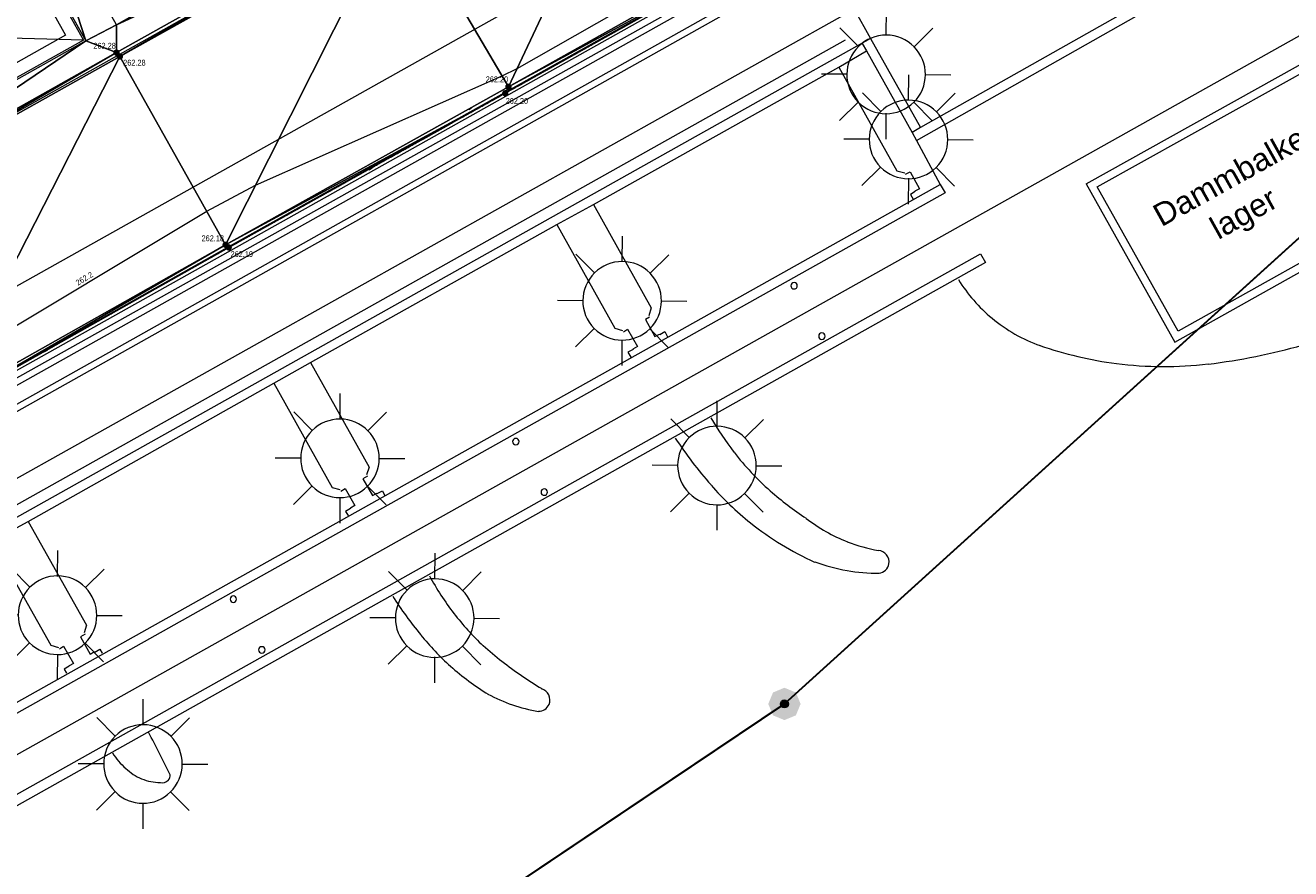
# Model space of a CAD drawing. Header units: millimetres. Extents: x 3402416 to 3403134, y 5267375 to 5268119.
# Tile 84 of 256: x 3402810 to 3402849, y 5267502 to 5267528. Entities that reach past the tile are written whole.
import ezdxf

# ---------------------------------------------------------------- set-up
doc = ezdxf.new("R2010")
doc.units = ezdxf.units.MM
doc.header["$MEASUREMENT"] = 0
for name, pattern in [('100.5', [5.5, 3.9, -1.6]), ('DGN Style 1', [11.410801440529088, 0.01898635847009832, -11.39181508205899]), ('Zaun', [3, 1.5, 1.5])]:
    doc.linetypes.add(name, pattern=pattern)
for name, color, linetype, lineweight, true_color in [('ALKIS_Flurstuecksgrenze', 7, 'Continuous', 0, 0xffff80), ('ALKIS_Grenzpunkte_nicht_abgemarkt', 7, 'Continuous', 0, 0xffff80), ('IVK_NSH_Modell Hoehenlinien 20 Zentimeter', 7, 'Continuous', 0, 0xe6956a)]:
    doc.layers.add(name, color=color, linetype=linetype, lineweight=lineweight, true_color=true_color)
for name, color, linetype, lineweight in [('ALKIS_Grenzpunkte_nicht_endgueltig', 1, 'Continuous', 0), ('IVK_Beschriftung', 7, 'Continuous', 0), ('IVK_Fallrohre', 7, 'Continuous', 0), ('IVK_Gleis', 7, 'Continuous', 0), ('IVK_Mauer', 7, 'Continuous', 0), ('IVK_NSH_Hoehe Anschrieb Freiborderhoehung', 3, 'Continuous', 0), ('IVK_NSH_Hoehe Punkt Freiborderhoehung', 7, 'Continuous', 0), ('IVK_NSH_Modell Aussparung Freiborderhoehung', 3, 'Continuous', 0), ('IVK_NSH_Modell Hoehenlinien Beschriftung', 1, 'Continuous', 0), ('IVK_NSH_Modell Umring Freiborderhoehung', 1, 'Continuous', 0), ('IVK_NSH_Modell Vermaschung Freiborderhoehung', 2, 'Continuous', 0), ('IVK_NSH_Topographie Mauer', 7, 'Continuous', 0), ('IVK_NSH_Topographie Rinne', 7, 'Continuous', 0), ('IVK_Rahmen Stempel', 7, 'Continuous', 0), ('IVK_Rinne', 7, 'Continuous', 0), ('IVK_Strassenbeleuchtung', 7, 'Continuous', 0), ('IVK_Zaun', 7, 'Continuous', 0)]:
    doc.layers.add(name, color=color, linetype=linetype, lineweight=lineweight)
doc.styles.add('Arial', font='arial.ttf')
doc.styles.add('IVK_Modell Beschriftung Hoehenlinien', font='arial.ttf')
doc.styles.add('Style-arial', font='arial.ttf')

# ---------------------------------------------------------------- blocks, each defined once
blk = doc.blocks.new('LAMPE0')
at = {"color": 0, "linetype": 'ByBlock', "lineweight": -2}
for p, q in [((1e-05, 0.00267), (2e-05, 0.00445)), ((-0.0019, 0.00192), (-0.00317, 0.0032)), ((0.00192, 0.0019), (0.0032, 0.00317)), ((-0.00267, 1e-05), (-0.00445, 2e-05)), ((0.00267, -1e-05), (0.00445, -2e-05)), ((-0.00192, -0.0019), (-0.0032, -0.00317)), ((0.0019, -0.00192), (0.00317, -0.0032)), ((-1e-05, -0.00267), (-2e-05, -0.00445))]:
    blk.add_line(p, q, dxfattribs=at)
for start, end in [(44.74282500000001, 134.742825), (134.742825, 224.742825), (314.742825, 44.74282500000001), (224.742825, 314.742825)]:
    blk.add_arc((0, 0), 0.0027, start, end, dxfattribs=at)
blk = doc.blocks.new('VA203a')
at = {"linetype": 'Continuous', "lineweight": 13, "extrusion": (0, 0, -1)}
blk.add_hatch(color=7, dxfattribs=at).paths.add_polyline_path([(1.192092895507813e-12, -0.05), (0.03535533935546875, -0.03535533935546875), (0.05, 0), (0.03535533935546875, 0.03535533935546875), (0, 0.05), (-0.03535533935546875, 0.03535533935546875), (-0.05, 0), (-0.03535533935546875, -0.03535533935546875)], flags=0)
blk = doc.blocks.new('Grenzpunkt_ Abm. nach Quellenlage n. zu spezifizieren')
at = {"linetype": 'Continuous', "extrusion": (0, 0, -1)}
blk.add_hatch(color=0, dxfattribs=at).paths.add_polyline_path([(1.445510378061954e-18, 0.0165, 0.57735), (-0.0143, -0.0083, 0.57735), (0.0143, -0.008199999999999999, 0.57735)])
at = {"color": 0}
blk.add_circle((0, 0), 0.0165, dxfattribs=at)
blk = doc.blocks.new('STEIN')
at = {"color": 0, "linetype": 'ByBlock', "lineweight": -2}
for start, end in [(90, 180), (180, 270), (0, 90), (270, 0)]:
    blk.add_arc((0, 0), 0.00501, start, end, dxfattribs=at)

msp = doc.modelspace()

# ---------------------------------------------------------------- hatches: boundary and pattern name
at = {"layer": 'IVK_NSH_Hoehe Punkt Freiborderhoehung', "linetype": 'Continuous', "lineweight": 13}
h = msp.add_hatch(color=3, dxfattribs=at)
edge = h.paths.add_edge_path(flags=0)
edge.add_arc((3402813.174000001, 5267527.654999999), 0.1, 0, 360)
h = msp.add_hatch(color=3, dxfattribs=at)
edge = h.paths.add_edge_path(flags=0)
edge.add_arc((3402813.277, 5267527.533), 0.1, 0, 360)
h = msp.add_hatch(color=3, dxfattribs=at)
edge = h.paths.add_edge_path(flags=0)
edge.add_arc((3402825.287000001, 5267526.6), 0.1, 0, 360)
h = msp.add_hatch(color=3, dxfattribs=at)
edge = h.paths.add_edge_path(flags=0)
edge.add_arc((3402825.188000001, 5267526.397999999), 0.1, 0, 360)
h = msp.add_hatch(color=3, dxfattribs=at)
edge = h.paths.add_edge_path(flags=0)
edge.add_arc((3402816.546000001, 5267521.713), 0.1, 0, 360)
h = msp.add_hatch(color=3, dxfattribs=at)
edge = h.paths.add_edge_path(flags=0)
edge.add_arc((3402816.640000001, 5267521.633), 0.1, 0, 360)

# ---------------------------------------------------------------- linework, layer by layer
at = {"layer": 'ALKIS_Flurstuecksgrenze', "color": 7, "linetype": 'Continuous', "lineweight": 30, "flags": 128}
for points in [[(3402689.995000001, 5267422.053), (3402717.197000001, 5267432.327), (3402741.978000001, 5267450.304), (3402772.971, 5267466.711), (3402799.072000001, 5267484.188), (3402833.816000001, 5267507.517), (3402879.056, 5267548.505), (3402904.187, 5267579.668), (3402923.475000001, 5267606.5), (3402932.559, 5267634.832), (3402939.302000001, 5267648.578), (3402947.536, 5267672.508), (3402951.848000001, 5267683.083), (3402955.88, 5267695.958), (3402967.705000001, 5267733.734), (3402981.09, 5267768.228), (3402988.993, 5267784.295), (3402992.544000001, 5267794.859), (3402997.747, 5267818.13), (3402997.387000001, 5267830.675), (3403021.713, 5267924.292)], [(3403134.296628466, 5267691.508286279), (3403119.131000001, 5267695.627), (3403095.322000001, 5267701.209), (3403084.958000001, 5267700.929), (3403031.678, 5267689.835), (3402955.88, 5267695.958), (3402951.848000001, 5267683.083), (3402947.536, 5267672.508), (3402939.302000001, 5267648.578), (3402932.559, 5267634.832), (3402923.475000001, 5267606.5), (3402904.187, 5267579.668), (3402879.056, 5267548.505), (3402833.816000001, 5267507.517), (3402799.072000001, 5267484.188), (3402772.971, 5267466.711), (3402741.978000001, 5267450.304), (3402717.197000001, 5267432.327), (3402689.995000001, 5267422.053)]]:
    msp.add_lwpolyline(points, dxfattribs=at)
at = {"layer": 'IVK_Gleis', "color": 7, "linetype": 'Continuous', "lineweight": 13}
for p, q in [((3402777.55, 5267507.56), (3402844.03, 5267544.87)), ((3402786.640000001, 5267492.8), (3402856.36, 5267531.9)), ((3402834.040000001, 5267531.02), (3402780.890000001, 5267501.22)), ((3402782.88, 5267498.42), (3402835.700000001, 5267528.05))]:
    msp.add_line(p, q, dxfattribs=at)
at = {"layer": 'IVK_Mauer', "color": 7, "linetype": 'Continuous', "lineweight": 13}
for p, q in [((3402809.580000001, 5267532.62), (3402812.15, 5267528.04)), ((3402809.430000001, 5267532.07), (3402811.600000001, 5267528.19)), ((3402799.67, 5267511.98), (3402834.540000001, 5267531.55)), ((3402799.78, 5267511.58), (3402834.740000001, 5267531.2)), ((3402834.98, 5267530.77), (3402800.100000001, 5267511.17)), ((3402800.200000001, 5267511.01), (3402835.080000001, 5267530.6)), ((3402808.720000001, 5267513.73), (3402835.970000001, 5267529)), ((3402835.970000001, 5267529), (3402836.48, 5267528.09)), ((3402844.36, 5267528.92), (3402838.02, 5267525.34)), ((3402837.9, 5267524.94), (3402844.76, 5267528.82)), ((3402812.15, 5267528.04), (3402801.9, 5267528.32)), ((3402811.600000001, 5267528.19), (3402804.620000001, 5267524.28)), ((3402843.140000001, 5267523.6), (3402851.92, 5267528.49)), ((3402843.48, 5267523.5), (3402851.830000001, 5267528.16)), ((3402812.15, 5267528.04), (3402804.470000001, 5267523.74)), ((3402836.48, 5267528.09), (3402809.19, 5267512.78)), ((3402836.220000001, 5267527.94), (3402836.350000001, 5267527.71)), ((3402836.48, 5267528.09), (3402838.02, 5267525.34)), ((3402835.5, 5267527.21), (3402836.350000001, 5267527.71)), ((3402836.350000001, 5267527.71), (3402837.76, 5267525.19)), ((3402827.910000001, 5267522.96), (3402835.5, 5267527.21)), ((3402835.5, 5267527.21), (3402837.290000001, 5267524)), ((3402838.02, 5267525.34), (3402837.76, 5267525.19)), ((3402837.76, 5267525.19), (3402837.9, 5267524.94)), ((3402837.9, 5267524.94), (3402838.63, 5267523.58)), ((3402837.290000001, 5267524), (3402837.540000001, 5267523.94)), ((3402837.560000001, 5267523.9), (3402837.700000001, 5267523.97)), ((3402837.700000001, 5267523.97), (3402837.990000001, 5267523.44)), ((3402816.560000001, 5267511.2), (3402838.63, 5267523.58)), ((3402838.63, 5267523.58), (3402838.78, 5267523.32)), ((3402843.140000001, 5267523.6), (3402845.88, 5267518.7)), ((3402845.98, 5267519.04), (3402843.48, 5267523.5)), ((3402845.88, 5267518.7), (3402854.660000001, 5267523.63)), ((3402854.32, 5267523.72), (3402845.98, 5267519.04)), ((3402838.78, 5267523.32), (3402816.71, 5267510.94)), ((3402837.86, 5267523.36), (3402837.71, 5267523.27)), ((3402837.71, 5267523.27), (3402837.790000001, 5267523.12)), ((3402837.990000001, 5267523.44), (3402837.850000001, 5267523.37)), ((3402826.78, 5267522.34), (3402827.910000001, 5267522.96)), ((3402827.910000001, 5267522.96), (3402829.700000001, 5267519.76)), ((3402819.17, 5267518.07), (3402826.78, 5267522.34)), ((3402826.78, 5267522.34), (3402828.57, 5267519.13)), ((3402786.100000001, 5267491.26), (3402839.88, 5267521.43)), ((3402840.03, 5267521.17), (3402817.63, 5267508.6)), ((3402839.88, 5267521.43), (3402840.03, 5267521.17)), ((3402829.700000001, 5267519.76), (3402829.63, 5267519.52)), ((3402829.65, 5267519.48), (3402829.52, 5267519.4)), ((3402829.52, 5267519.4), (3402829.810000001, 5267518.88)), ((3402828.57, 5267519.13), (3402828.810000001, 5267519.06)), ((3402828.84, 5267519.02), (3402828.970000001, 5267519.1)), ((3402828.970000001, 5267519.1), (3402829.27, 5267518.57)), ((3402829.810000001, 5267518.88), (3402829.950000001, 5267518.95)), ((3402829.96, 5267518.94), (3402830.120000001, 5267519.03)), ((3402830.120000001, 5267519.03), (3402830.200000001, 5267518.87)), ((3402829.140000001, 5267518.48), (3402828.98, 5267518.39)), ((3402828.98, 5267518.39), (3402829.07, 5267518.24)), ((3402829.27, 5267518.57), (3402829.13, 5267518.49)), ((3402818.040000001, 5267517.43), (3402819.17, 5267518.07)), ((3402819.17, 5267518.07), (3402820.98, 5267514.84)), ((3402810.44, 5267513.16), (3402818.040000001, 5267517.43)), ((3402818.040000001, 5267517.43), (3402819.84, 5267514.21)), ((3402820.98, 5267514.84), (3402820.9, 5267514.6)), ((3402820.930000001, 5267514.56), (3402820.790000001, 5267514.48)), ((3402820.790000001, 5267514.48), (3402821.09, 5267513.96)), ((3402819.84, 5267514.21), (3402820.080000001, 5267514.15)), ((3402820.11, 5267514.1), (3402820.240000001, 5267514.18)), ((3402820.240000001, 5267514.18), (3402820.540000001, 5267513.65)), ((3402821.23, 5267514.02), (3402821.390000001, 5267514.11)), ((3402821.390000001, 5267514.11), (3402821.46, 5267513.97)), ((3402821.09, 5267513.96), (3402821.220000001, 5267514.03)), ((3402820.410000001, 5267513.56), (3402820.25, 5267513.47)), ((3402820.25, 5267513.47), (3402820.330000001, 5267513.34)), ((3402820.540000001, 5267513.65), (3402820.4, 5267513.57)), ((3402809.330000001, 5267512.55), (3402810.44, 5267513.16)), ((3402810.44, 5267513.16), (3402812.25, 5267509.95)), ((3402809.330000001, 5267512.55), (3402811.140000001, 5267509.33)), ((3402785.600000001, 5267493.82), (3402816.560000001, 5267511.2)), ((3402816.71, 5267510.94), (3402785.75, 5267493.56)), ((3402812.25, 5267509.95), (3402812.17, 5267509.71)), ((3402812.200000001, 5267509.67), (3402812.060000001, 5267509.59)), ((3402812.060000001, 5267509.59), (3402812.36, 5267509.06)), ((3402811.140000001, 5267509.33), (3402811.38, 5267509.26)), ((3402811.410000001, 5267509.22), (3402811.540000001, 5267509.3)), ((3402811.540000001, 5267509.3), (3402811.84, 5267508.77)), ((3402812.36, 5267509.06), (3402812.490000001, 5267509.14)), ((3402812.5, 5267509.12), (3402812.660000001, 5267509.21)), ((3402812.660000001, 5267509.21), (3402812.73, 5267509.09)), ((3402817.63, 5267508.6), (3402786.240000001, 5267490.99)), ((3402811.71, 5267508.68), (3402811.560000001, 5267508.59)), ((3402811.560000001, 5267508.59), (3402811.63, 5267508.47)), ((3402811.84, 5267508.77), (3402811.71, 5267508.69))]:
    msp.add_line(p, q, dxfattribs=at)
for centre, radius, start, end in [((3402843.370000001, 5267523.22), 4.91, 211.7640611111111, 230.28675), ((3402843.370000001, 5267523.22), 4.91, 230.2709388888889, 250.3915277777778), ((3402845.540000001, 5267529.55), 11.6, 250.7365805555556, 262.7389194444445), ((3402844.560000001, 5267537.21), 19.33, 276.9836388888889, 285.8224388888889), ((3402845.540000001, 5267529.55), 11.6, 262.75725, 276.7704305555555), ((3402839.290000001, 5267520.77), 8.91, 209.6210694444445, 217.8322194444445), ((3402840.02, 5267521.92), 11.4, 212.8528805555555, 222.0005611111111), ((3402839.290000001, 5267520.77), 8.91, 217.8950805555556, 228.4183805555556), ((3402838.61, 5267520.44), 9.37, 221.0958888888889, 231.4461583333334), ((3402839.55, 5267521.01), 9.260000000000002, 228.2046194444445, 236.86335), ((3402838.61, 5267520.44), 9.37, 231.4455305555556, 245.6711694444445), ((3402837.620000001, 5267517.28), 5.100000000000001, 232.1085111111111, 248.6224805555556), ((3402837.620000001, 5267517.28), 5.100000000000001, 248.5646305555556, 259.8948), ((3402836.700000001, 5267511.91), 0.35, 349.3868388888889, 87.31660833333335), ((3402836.830000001, 5267517.53), 5.99, 249.6990611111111, 259.6446611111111), ((3402836.700000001, 5267511.91), 0.35, 276.4662305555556, 349.7426305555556), ((3402830.53, 5267515.66), 8.75, 208.5738, 217.6641888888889), ((3402836.660000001, 5267516.93), 5.37, 260.24625, 270.8506611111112), ((3402830.660000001, 5267516.42), 10.54, 211.8844805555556, 219.9483916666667), ((3402830.53, 5267515.66), 8.75, 217.6432888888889, 226.5056083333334), ((3402828.930000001, 5267514.77), 8.16, 218.89845, 228.2450805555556), ((3402832.5, 5267518.26), 11.99, 228.2128888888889, 235.3971583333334), ((3402828.930000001, 5267514.77), 8.16, 228.2319888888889, 238.48315), ((3402832.5, 5267518.26), 11.99, 235.3856694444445, 238.9382083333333), ((3402827.03, 5267512.23), 5.010000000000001, 241.6555805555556, 260.5836611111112), ((3402826.220000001, 5267507.64), 0.35, 336.5708388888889, 75.56457777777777), ((3402826.220000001, 5267507.64), 0.35, 269.8508694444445, 336.14505), ((3402780.05, 5267488.3), 38.73, 26.08316944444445, 28.26680833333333), ((3402814.88, 5267507.15), 2.16, 212.0546694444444, 228.8597583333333), ((3402814.52, 5267506.6), 1.51, 225.4159805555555, 247.7636611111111), ((3402814.52, 5267506.6), 1.51, 247.8039305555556, 270.34905), ((3402814.600000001, 5267505.31), 0.23, 251.3243694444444, 319.28545), ((3402814.600000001, 5267505.31), 0.23, 317.3105694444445, 6.030880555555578)]:
    msp.add_arc(centre, radius, start, end, dxfattribs=at)
at = {"layer": 'IVK_NSH_Modell Aussparung Freiborderhoehung', "color": 201, "true_color": 0xeba8ff}
for p, q in [((3402809.603000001, 5267532.694, 262.23), (3402812.226, 5267528.02, 262.29)), ((3402812.226, 5267528.02, 262.29), (3402804.446, 5267523.65, 262.3))]:
    msp.add_line(p, q, dxfattribs=at)
at = {"layer": 'IVK_NSH_Modell Hoehenlinien 20 Zentimeter', "color": 32, "linetype": 'Continuous', "lineweight": 13, "true_color": 0xcd6000, "elevation": 262.2, "flags": 128}
msp.add_lwpolyline([(3402783.832, 5267503.177), (3402783.836000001, 5267503.289), (3402783.550000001, 5267503.782000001), (3402783.586000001, 5267503.877), (3402783.390000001, 5267504.688), (3402785.344000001, 5267505.644), (3402789.076, 5267508.867000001), (3402795.433000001, 5267512.143), (3402798.115000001, 5267513.501), (3402806.17, 5267516.895), (3402807.310000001, 5267517.595000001), (3402808.562, 5267518.307), (3402815.961000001, 5267522.754000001), (3402817.474, 5267523.56), (3402825.09, 5267526.935), (3402825.553000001, 5267527.166), (3402834.069000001, 5267532.019), (3402840.27, 5267535.545), (3402841.330000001, 5267536.196000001), (3402844.224, 5267537.65), (3402845.275, 5267538.969), (3402846.972000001, 5267539.589000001), (3402847.068, 5267540.675), (3402850.447000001, 5267542.457000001)], dxfattribs=at)
at = {"layer": 'IVK_NSH_Modell Umring Freiborderhoehung', "color": 6, "linetype": '100.5', "ltscale": 10, "true_color": 0xe202f2}
msp.add_open_spline([(3402973.402, 5267889.37, 266.63), (3402971.259000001, 5267898.655, 266.884), (3402973.221, 5267899.259, 266.92), (3402979.065, 5267899.964, 266.983), (3402987.632000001, 5267901.332, 266.645), (3402996.574, 5267901.247, 267.164), (3402999.854, 5267900.751, 267.116), (3403001.073, 5267899.555, 266.771), (3403007.491, 5267887.112, 261.1240000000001), (3403008.555000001, 5267857.094, 261.209), (3403007.359000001, 5267813.886, 261.074), (3403006.127, 5267770.161, 261.248), (3402999.63, 5267722.447, 261.063), (3402990.96, 5267699.646, 261.254), (3402984.157000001, 5267681.314, 261.31), (3402973.541000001, 5267656.946, 261.224), (3402953.577000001, 5267621.061, 261.098), (3402931.148000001, 5267593.163, 261.279), (3402926.345000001, 5267588.179, 261.563), (3402925.493, 5267583.399, 261.5110000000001), (3402911.549000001, 5267570.877, 261.576), (3402911.412, 5267570.875, 261.58), (3402911.339000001, 5267570.85, 262.251), (3402902.615000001, 5267562.888, 262.266), (3402892.302000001, 5267554.41, 262.276), (3402881.339000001, 5267546.676, 262.302), (3402874.151000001, 5267542.111, 262.268), (3402866.574, 5267537.704, 262.28), (3402866.402, 5267538.022, 262.27), (3402865.737000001, 5267539.264, 262.279), (3402868.892, 5267541.002, 262.274), (3402868.752, 5267541.251, 262.276), (3402868.744, 5267541.273, 262.225), (3402864.707, 5267548.554, 262.213), (3402862.826, 5267549.046, 262.204), (3402861.239000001, 5267548.161, 262.217), (3402861.219000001, 5267548.172, 262.174), (3402860.109000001, 5267550.144, 262.171), (3402860.127, 5267550.151, 262.401), (3402859.981000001, 5267550.413, 262.4), (3402859.545, 5267550.177, 262.402), (3402857.42, 5267547.064, 262.409), (3402861.361, 5267539.982, 262.423), (3402857.268000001, 5267537.712, 262.414), (3402857.595000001, 5267537.1, 262.401), (3402855.077000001, 5267535.648, 262.413), (3402855.391, 5267535.133, 262.415), (3402847.117000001, 5267530.472, 262.423), (3402844.698, 5267529.084, 262.42), (3402844.686000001, 5267529.154, 262.243), (3402841.189, 5267535.306, 262.197), (3402834.324, 5267531.517, 262.1960000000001), (3402825.188000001, 5267526.398, 262.199), (3402816.640000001, 5267521.633, 262.187), (3402807.825000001, 5267516.664, 262.189), (3402799.117000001, 5267511.766, 262.187), (3402790.161, 5267506.762, 262.187), (3402785.002, 5267503.849, 262.181), (3402780.631000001, 5267501.338, 262.252), (3402779.518000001, 5267503.255, 262.252), (3402779.51, 5267503.225, 261.302), (3402771.145, 5267498.561, 261.306), (3402762.032000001, 5267493.996, 261.293), (3402753.326, 5267489.085, 261.279), (3402744.624, 5267484.192, 261.304), (3402737.594000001, 5267477.268, 261.295), (3402739.756000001, 5267473.33, 261.2970000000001), (3402739.329, 5267473.086, 261.293), (3402740.745000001, 5267471.036, 261.302), (3402742.522, 5267468.178, 261.301), (3402737.854, 5267465.502, 261.276), (3402736.075000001, 5267464.499, 261.3090000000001), (3402734.307, 5267463.533, 261.292), (3402734.274000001, 5267463.516, 262.291), (3402732.350000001, 5267462.487, 262.274), (3402724.718, 5267458.614, 262.463), (3402722.217000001, 5267454.994, 262.478), (3402722.175, 5267455, 262.6070000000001), (3402720.67, 5267453.302, 262.568), (3402719.337, 5267455.763, 262.5710000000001), (3402719.314, 5267455.757, 262.497), (3402715.054, 5267453.445, 262.491), (3402712.311000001, 5267452.143, 258.2440000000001), (3402707.951, 5267450.18, 258.263), (3402703.588, 5267448.754, 258.252), (3402699.675, 5267457.066, 258.28), (3402695.118, 5267469.736, 258.679), (3402692.195, 5267479.923, 258.969), (3402702.031, 5267485.048, 259.195), (3402707.857, 5267488.496, 259.373), (3402715.117000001, 5267492.487, 259.098), (3402719.239000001, 5267494.954, 259.258), (3402721.036, 5267494.67, 259.279), (3402723.049000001, 5267491.187, 262.242), (3402725.561000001, 5267486.822, 262.264), (3402729.362000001, 5267488.733, 262.271), (3402737.009000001, 5267493.102, 262.276), (3402745.765000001, 5267498.005, 262.28), (3402754.496, 5267502.989, 262.292), (3402763.191000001, 5267507.689, 262.2730000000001), (3402771.922, 5267512.655, 262.276), (3402774.429, 5267514.204, 262.227), (3402783.438000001, 5267519.244, 262.226), (3402792.034, 5267524.084, 262.23), (3402800.847000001, 5267529.005, 262.2200000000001), (3402809.211000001, 5267533.706, 262.217), (3402818.25, 5267538.767, 262.216), (3402826.523000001, 5267543.492, 262.222), (3402838.805000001, 5267550.458, 262.215), (3402835.571, 5267556.173, 262.289), (3402836.864000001, 5267556.946, 262.342), (3402832.914, 5267564.026, 262.3330000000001), (3402828.391, 5267572.116, 262.301), (3402828.714000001, 5267572.295, 262.2970000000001), (3402828.751000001, 5267572.324, 262.218), (3402831.204, 5267573.654, 262.187), (3402830.856000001, 5267577.123, 262.171), (3402838.132000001, 5267575.061, 262.179), (3402857.727, 5267580.016, 262.296), (3402858.743, 5267586.148, 262.343), (3402856.571, 5267590.239, 262.325), (3402872.490000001, 5267592.439, 262.352), (3402877.389, 5267594.62, 262.202), (3402881.373000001, 5267600.75, 262.129), (3402885.875, 5267603.453, 262.135), (3402897.38, 5267602.371, 262.069), (3402906.697000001, 5267606.506, 262.0950000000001), (3402914.635, 5267612.832, 262.118), (3402919.801, 5267617.02, 262.213), (3402922.673, 5267622.771, 262.143), (3402927.52, 5267629.693, 262.2080000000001), (3402932.198, 5267635.327, 262.186), (3402941.376000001, 5267637.011, 262.09), (3402947.200000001, 5267645.566, 262.07), (3402949.802000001, 5267656.334, 262.328), (3402957.649000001, 5267672.321, 262.37), (3402963.36, 5267678.252, 262.337), (3402968.961000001, 5267685.849, 262.32), (3402968.435000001, 5267695.836, 262.336), (3402971.662, 5267699.315, 262.308), (3402983.328000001, 5267726.695, 262.51), (3402987.168000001, 5267750.814, 262.971), (3402988.274000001, 5267771.277, 263.412), (3402989.890000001, 5267792.909, 264.016), (3402990.532000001, 5267812.395, 264.397), (3402986.982, 5267832.181, 264.939), (3402981.541000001, 5267853.095, 265.631), (3402977.157000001, 5267872.138, 266.165), (3402973.402, 5267889.37, 266.63)], degree=1, dxfattribs=at)
at = {"layer": 'IVK_NSH_Topographie Mauer', "color": 7, "linetype": 'Continuous', "lineweight": 13}
msp.add_polyline3d([(3402841.188999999, 5267535.306000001, 262.1969999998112), (3402834.324000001, 5267531.517, 262.1960000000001), (3402825.188000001, 5267526.398000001, 262.199), (3402816.640000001, 5267521.633000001, 262.187), (3402807.825, 5267516.664000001, 262.189), (3402799.117, 5267511.766000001, 262.187), (3402790.161, 5267506.762000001, 262.187), (3402785.002, 5267503.849000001, 262.181)], dxfattribs=at)
at = {"layer": 'IVK_NSH_Topographie Rinne', "color": 7, "linetype": 'Continuous', "lineweight": 13}
for points in [[(3402784.946, 5267503.964, 262.182), (3402790.103000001, 5267506.86, 262.161), (3402799.027, 5267511.849, 262.167), (3402807.776000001, 5267516.769, 262.187), (3402816.546000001, 5267521.713, 262.183), (3402825.287, 5267526.6, 262.195), (3402834.337, 5267531.674, 262.194), (3402841.081, 5267535.426999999, 262.1930000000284), (3402844.23, 5267537.193, 262.195), (3402849.387915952, 5267540.049754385, 262.1917682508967)], [(3402784.994878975, 5267503.875525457, 262.18199999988), (3402790.151878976, 5267506.771525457, 262.1609999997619), (3402799.075878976, 5267511.760525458, 262.1670000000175), (3402807.824878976, 5267516.680525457, 262.1869999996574), (3402816.594878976, 5267521.624525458, 262.1829999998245), (3402825.335878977, 5267526.511525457, 262.1949999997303), (3402834.385878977, 5267531.585525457, 262.1939999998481), (3402841.129878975, 5267535.338525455, 262.1930000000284), (3402844.278878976, 5267537.104525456, 262.195), (3402849.436794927, 5267539.961279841, 262.1917682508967)]]:
    msp.add_polyline3d(points, dxfattribs=at)
at = {"layer": 'IVK_Rahmen Stempel', "color": 7, "linetype": 'Continuous', "lineweight": 30}
msp.add_3dface([(3402461.796628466, 5267374.849302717), (3403134.296628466, 5267374.849302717), (3403134.296628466, 5268117.349302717), (3402461.796628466, 5268117.349302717)], dxfattribs=at)
msp.add_3dface([(3402461.796628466, 5267374.849302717), (3403134.296628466, 5267374.849302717), (3403134.296628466, 5268117.349302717), (3402461.796628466, 5268117.349302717)], dxfattribs=at)
at = {"layer": 'IVK_Rinne', "color": 7, "linetype": 'DGN Style 1', "lineweight": 13}
for p, q in [((3402804.01, 5267514.66), (3402841.040000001, 5267535.41)), ((3402841.11, 5267535.31), (3402804.09, 5267514.56))]:
    msp.add_line(p, q, dxfattribs=at)
at = {"layer": 'IVK_Zaun', "color": 7, "linetype": 'Zaun', "lineweight": 13}
msp.add_line((3402782.040000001, 5267504.72), (3402824.950000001, 5267528.77), dxfattribs=at)

# ---------------------------------------------------------------- block references
at = {"layer": 'ALKIS_Grenzpunkte_nicht_abgemarkt', "color": 7, "xscale": 7.5, "yscale": 7.5, "zscale": 7.5}
msp.add_blockref('Grenzpunkt_ Abm. nach Quellenlage n. zu spezifizieren', (3402833.816000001, 5267507.517), dxfattribs=at)
at = {"layer": 'ALKIS_Grenzpunkte_nicht_endgueltig', "color": 22, "ltscale": 0.5, "true_color": 0xe51a1a, "xscale": 10, "yscale": 10, "zscale": 10}
msp.add_blockref('VA203a', (3402833.816000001, 5267507.517), dxfattribs=at)
at = {"layer": 'IVK_Fallrohre', "color": 7, "linetype": 'Continuous', "lineweight": 13, "xscale": 20, "yscale": 20, "zscale": 100, "rotation": 359.9919}
for p in [(3402834.114000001, 5267520.447), (3402834.974, 5267518.887), (3402825.514, 5267515.627), (3402826.394, 5267514.067), (3402816.784, 5267510.757), (3402817.664, 5267509.187)]:
    msp.add_blockref('STEIN', p, dxfattribs=at)
at = {"layer": 'IVK_Strassenbeleuchtung', "color": 7, "linetype": 'Continuous', "lineweight": 13, "xscale": 450.0000000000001, "yscale": 450.0000000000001, "zscale": 100, "rotation": 359.9919}
for p in [(3402836.959, 5267526.982), (3402837.65, 5267524.97), (3402828.8, 5267519.98), (3402820.080000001, 5267515.11), (3402831.731000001, 5267514.887), (3402811.350000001, 5267510.26), (3402823.008, 5267510.171), (3402813.992000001, 5267505.66)]:
    msp.add_blockref('LAMPE0', p, dxfattribs=at)

# ---------------------------------------------------------------- texts
at = {"layer": 'IVK_Beschriftung', "color": 7, "linetype": 'Continuous', "lineweight": 13, "style": 'Style-arial'}
for s, p in [('Dammbalken-', (3402845.467000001, 5267522.253)), ('  lager', (3402846.749, 5267521.593))]:
    msp.add_text(s, height=0.7000019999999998, rotation=29.12400000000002, dxfattribs=at).set_placement(p)
at = {"layer": 'IVK_NSH_Hoehe Anschrieb Freiborderhoehung', "color": 3, "linetype": 'Continuous', "char_height": 0.18, "attachment_point": 1, "line_spacing_factor": 0.69, "style": 'Arial'}
for s, insert in [('\\H1x;\\W0.9;262.28', (3402812.459823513, 5267527.956998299, 262.278)), ('\\H1x;\\W0.9;262.28', (3402813.380739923, 5267527.434249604, 262.278)), ('\\H1x;\\W0.9;262.20', (3402824.584798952, 5267526.91895455, 262.195)), ('\\H1x;\\W0.9;262.20', (3402825.200668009, 5267526.250984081, 262.199)), ('\\H1x;\\W0.9;262.18', (3402815.80244425, 5267522.003724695, 262.183)), ('\\H1x;\\W0.9;262.19', (3402816.699518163, 5267521.515759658, 262.187))]:
    msp.add_mtext(s, dxfattribs=dict(at, insert=insert))
at = {"layer": 'IVK_NSH_Modell Hoehenlinien Beschriftung', "color": 7, "linetype": 'Continuous', "insert": (3402812.225000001, 5267520.591, 262.2), "char_height": 0.1749999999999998, "attachment_point": 8, "rotation": 31.00306752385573, "line_spacing_factor": 0.69, "style": 'IVK_Modell Beschriftung Hoehenlinien'}
msp.add_mtext('\\H1x;\\W0.9;262.2', dxfattribs=at)

# ---------------------------------------------------------------- meshes
at = {"layer": 'IVK_NSH_Modell Vermaschung Freiborderhoehung', "color": 2}
mesh = msp.add_polyface(dxfattribs=at)
corners = [(3402799.117000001, 5267511.766, 262.187), (3402807.776000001, 5267516.769, 262.187), (3402799.027, 5267511.849, 262.167), (3402807.825000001, 5267516.664, 262.189), (3402816.546000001, 5267521.713, 262.183), (3402816.640000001, 5267521.633, 262.187), (3402813.277, 5267527.533, 262.278), (3402804.478000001, 5267522.612, 262.279), (3402795.794000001, 5267517.707, 262.284), (3402825.188000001, 5267526.398, 262.199), (3402825.287, 5267526.6, 262.195), (3402821.895, 5267532.359, 262.281), (3402834.324, 5267531.517, 262.1960000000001), (3402834.337, 5267531.674, 262.194), (3402830.187, 5267537.014, 262.287), (3402841.189, 5267535.306, 262.197), (3402841.081, 5267535.427, 262.193), (3402813.174000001, 5267527.655, 262.278), (3402821.828000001, 5267532.508, 262.281), (3402804.412, 5267522.737, 262.287), (3402812.226, 5267528.02, 262.29), (3402813.175, 5267528.509, 262.29), (3402804.446, 5267523.65, 262.3), (3402803.490000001, 5267523.125, 262.3), (3402800.923, 5267528.825, 262.215), (3402801.038000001, 5267528.637, 262.217), (3402809.436000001, 5267533.372, 262.224), (3402801.823, 5267528.351, 262.23), (3402809.368, 5267533.551, 262.223), (3402800.847000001, 5267529.005, 262.2200000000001), (3402809.211000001, 5267533.706, 262.217), (3402818.410000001, 5267538.425, 262.213), (3402810.537, 5267533.238, 262.23), (3402809.603000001, 5267532.694, 262.23), (3402818.25, 5267538.767, 262.216), (3402818.331, 5267537.608, 262.2200000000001), (3402830.107, 5267537.164, 262.287), (3402821.877, 5267533.371, 262.29), (3402820.955000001, 5267532.914, 262.29), (3402829.685000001, 5267537.803, 262.3), (3402819.226, 5267538.148, 262.2200000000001), (3402800.873000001, 5267527.785, 262.23)]
mesh.append_faces([[corners[k] for k in face] for face in [(0, 1, 2), (0, 3, 1), (1, 3, 4), (3, 5, 4), (1, 4, 6), (1, 6, 7), (1, 7, 8), (4, 5, 9), (9, 10, 4), (4, 10, 11), (6, 4, 11), (9, 12, 10), (12, 13, 10), (10, 13, 14), (10, 14, 11), (15, 13, 12), (13, 16, 14), (15, 16, 13), (7, 6, 17), (17, 6, 18), (19, 7, 17), (17, 20, 19), (18, 21, 17), (17, 21, 20), (6, 11, 18), (19, 20, 22), (19, 22, 23), (24, 25, 26), (27, 26, 25), (24, 28, 29), (24, 26, 28), (29, 28, 30), (26, 31, 28), (32, 31, 26), (26, 33, 32), (27, 33, 26), (28, 34, 30), (35, 31, 32), (18, 11, 36), (36, 37, 18), (18, 37, 38), (21, 18, 38), (14, 36, 11), (37, 36, 39), (40, 38, 37), (38, 40, 35), (20, 21, 32), (33, 20, 32), (22, 27, 41), (41, 23, 22)]], dxfattribs={"color": 2})

doc.saveas('drawing.dxf')
